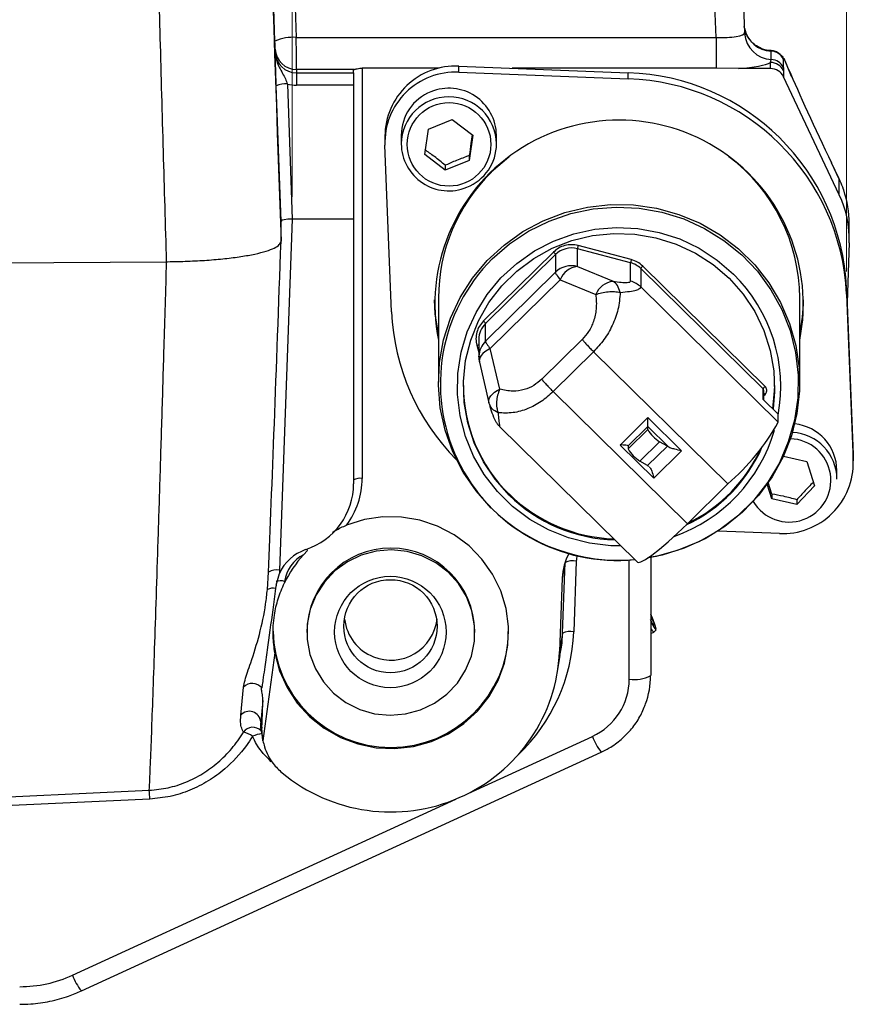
# Model space of a CAD drawing. Header units: inches. Extents: x 0.6 to 16.3, y 0.2 to 11.5.
# Tile 12 of 30: x 12.8 to 14.3, y 4.5 to 6.3. Entities that reach past the tile are written whole.
import ezdxf

# ---------------------------------------------------------------- set-up
doc = ezdxf.new("R2010")
doc.units = ezdxf.units.IN
doc.header["$MEASUREMENT"] = 0
doc.styles.add('SLDTEXTSTYLE0', font='TXT', dxfattribs={"width": 0.75})
doc.dimstyles.new('SLDDIMSTYLE3', dxfattribs={"dimtxt": 0.137795, "dimasz": 0.14, "dimexe": 0, "dimexo": 0.0625, "dimgap": 0.034449, "dimtad": 0, "dimdec": 1, "dimlfac": 2, "dimrnd": 1e-09, "dimzin": 12, "dimdsep": 46, "dimtxsty": 'SLDTEXTSTYLE0', "dimblk1": 'CLOSED', "dimblk2": 'CLOSED', "dimsah": 1, "dimcen": 0.09, "dimadec": 0, "dimazin": 3, "dimtfac": 1, "dimtdec": 1, "dimtofl": 0, "dimtmove": 0, "dimatfit": 3, "dimldrblk": 'CLOSED', "dimfxl": 0, "dimfrac": 2, "dimtolj": 1, "dimtzin": 12, "dimarcsym": 0})

# ---------------------------------------------------------------- blocks, each defined once
blk = doc.blocks.new('_Closed')
at = {"color": 0, "linetype": 'ByBlock', "lineweight": -2}
for p, q in [((-1, 0.166667), (0, 0)), ((-1, 0.166667), (-1, -0.166667)), ((0, 0), (-1, -0.166667)), ((0, 0), (-1, 0))]:
    blk.add_line(p, q, dxfattribs=at)
blk = doc.blocks.new('_D_9')
at = {"color": 7, "linetype": 'Continuous', "lineweight": 0}
for p, q in [((11.2277, 8.7373), (11.1858, 8.7373)), ((11.1858, 8.7373), (11.1858, 8.5185)), ((11.5332, 8.7373), (11.5752, 8.7373)), ((11.5752, 8.7373), (11.5752, 8.5185)), ((10.0544, 6.3474), (10.0544, 8.5782)), ((14.3026, 5.8299), (14.3026, 8.5782)), ((10.0544, 8.5388), (11.0649, 8.5388)), ((14.3026, 8.5388), (11.696, 8.5388)), ((11.1858, 8.5185), (11.2277, 8.5185)), ((11.5752, 8.5185), (11.5332, 8.5185))]:
    blk.add_line(p, q, dxfattribs=at)
at = {"color": 7, "linetype": 'Continuous', "lineweight": 18, "xscale": 0.14, "yscale": 0.14, "rotation": 180.0000000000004}
blk.add_blockref('_Closed', (10.0544, 8.5388, -0.2228), dxfattribs=at)
at = {"color": 7, "linetype": 'Continuous', "lineweight": 18, "xscale": 0.14, "yscale": 0.14}
blk.add_blockref('_Closed', (14.3026, 8.5388, -0.2228), dxfattribs=at)
at = {"color": 7, "linetype": 'Continuous', "lineweight": 18, "char_height": 0.1378, "attachment_point": 1, "style": 'SLDTEXTSTYLE0'}
for s, insert in [('216', (11.2277, 8.6962)), ('8.5', (11.2532, 8.49))]:
    blk.add_mtext(s, dxfattribs=dict(at, insert=insert))
blk = doc.blocks.new('_D_11')
at = {"color": 7, "linetype": 'Continuous', "lineweight": 0}
for p, q in [((12.5758, 7.9734), (12.5338, 7.9734)), ((12.5338, 7.9734), (12.5338, 7.7546)), ((12.7794, 7.9734), (12.8214, 7.9734)), ((12.8214, 7.9734), (12.8214, 7.7546)), ((12.1654, 7.4566), (12.1654, 7.8143)), ((13.3284, 5.9614), (13.3284, 7.8143)), ((12.1654, 7.7749), (12.413, 7.7749)), ((13.3284, 7.7749), (12.9423, 7.7749)), ((12.5338, 7.7546), (12.5758, 7.7546)), ((12.8214, 7.7546), (12.7794, 7.7546))]:
    blk.add_line(p, q, dxfattribs=at)
at = {"color": 7, "linetype": 'Continuous', "lineweight": 18, "xscale": 0.14, "yscale": 0.14, "rotation": 180.0000000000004}
blk.add_blockref('_Closed', (12.1654, 7.7749, -0.2228), dxfattribs=at)
at = {"color": 7, "linetype": 'Continuous', "lineweight": 18, "xscale": 0.14, "yscale": 0.14}
blk.add_blockref('_Closed', (13.3284, 7.7749, -0.2228), dxfattribs=at)
at = {"color": 7, "linetype": 'Continuous', "lineweight": 18, "char_height": 0.1378, "attachment_point": 1, "style": 'SLDTEXTSTYLE0'}
for s, insert in [('59', (12.5758, 7.9322)), ('2.3', (12.5503, 7.7261))]:
    blk.add_mtext(s, dxfattribs=dict(at, insert=insert))

msp = doc.modelspace()

# ---------------------------------------------------------------- linework, layer by layer
at = {"color": 7, "linetype": 'Continuous', "lineweight": 25}
for p, q in [((13.3299, 6.4072), (13.3357, 6.2414)), ((14.0733, 6.2414), (14.0674, 6.4072)), ((14.1174, 6.4159), (14.1233, 6.2501)), ((13.2982, 6.235), (13.2924, 6.4008)), ((14.1233, 6.2501), (14.1234, 6.2485)), ((13.3357, 6.2414), (14.0733, 6.2414)), ((14.0733, 6.2414), (14.0733, 6.1873)), ((13.2987, 6.2152), (13.2987, 6.221)), ((14.169, 6.1975), (14.1704, 6.2027)), ((14.169, 6.1867), (14.169, 6.1975)), ((14.1903, 6.2074), (14.1874, 6.2104)), ((14.1915, 6.2061), (14.1901, 6.2074)), ((14.2018, 6.1828), (14.1928, 6.2043)), ((13.3361, 6.1853), (13.3361, 6.1792)), ((13.4381, 6.1853), (13.3361, 6.1853)), ((13.3361, 6.1792), (13.3361, 6.1573)), ((13.3361, 6.1792), (13.4364, 6.1792)), ((13.4364, 6.1792), (13.4364, 6.1841)), ((13.4364, 6.1792), (13.4364, 6.1573)), ((13.5857, 6.1873), (13.4514, 6.1873)), ((13.4514, 6.1873), (13.4514, 5.4663)), ((13.6213, 6.1803), (13.6213, 6.191)), ((13.6213, 6.191), (13.9187, 6.1794)), ((13.6213, 6.1803), (13.9187, 6.1687)), ((14.0733, 6.1873), (13.7151, 6.1873)), ((13.9187, 6.1687), (13.9187, 6.1794)), ((14.1127, 6.1867), (14.0733, 6.1873)), ((14.169, 6.1867), (14.1127, 6.1867)), ((14.1916, 6.1885), (14.1917, 6.1833)), ((14.1917, 6.1833), (14.1917, 6.1725)), ((14.2898, 5.965), (14.1917, 6.1725)), ((13.3089, 5.9187), (13.3005, 6.1563)), ((13.32, 6.1596), (13.3284, 5.922)), ((13.4364, 6.1573), (13.3361, 6.1573)), ((13.4364, 6.1573), (13.4364, 5.922)), ((13.5678, 6.0801), (13.6099, 6.0971)), ((13.6099, 6.0971), (13.6458, 6.0697)), ((13.5617, 6.0357), (13.5678, 6.0801)), ((13.4913, 6.0679), (13.4913, 6.0572)), ((13.5201, 6.0696), (13.5201, 6.0544)), ((13.6458, 6.0697), (13.6397, 6.0253)), ((13.6874, 6.0544), (13.6874, 6.0696)), ((13.5032, 5.7593), (13.4914, 6.0523)), ((13.5976, 6.0083), (13.5617, 6.0357)), ((13.6397, 6.0253), (13.5976, 6.0083)), ((13.6397, 6.0337), (13.6397, 6.0253)), ((13.5976, 6.0168), (13.5976, 6.0083)), ((14.2897, 5.9927), (14.2761, 6.0213)), ((14.2898, 5.9922), (14.2762, 6.0208)), ((14.2898, 5.965), (14.2898, 5.9922)), ((13.3284, 5.922), (13.3063, 5.305)), ((13.4364, 5.922), (13.3284, 5.922)), ((13.4364, 5.922), (13.4364, 5.4569)), ((13.3089, 5.8833), (13.3089, 5.9187)), ((14.3074, 5.8869), (14.3074, 5.9139)), ((13.8297, 5.8389), (13.8297, 5.8701)), ((13.9231, 5.8454), (13.8297, 5.8701)), ((13.9244, 5.851), (13.831, 5.8757)), ((14.3073, 5.8805), (14.3036, 5.7757)), ((13.7875, 5.8642), (13.6646, 5.7431)), ((13.7911, 5.8599), (13.6682, 5.7388)), ((13.7911, 5.8599), (13.7911, 5.8287)), ((12.1654, 5.8402), (13.1079, 5.8473)), ((13.8297, 5.8389), (13.8923, 5.8128)), ((13.9231, 5.8131), (13.9231, 5.8454)), ((13.941, 5.8352), (13.941, 5.8029)), ((14.1558, 5.6236), (13.941, 5.8352)), ((14.1594, 5.6279), (13.9446, 5.8395)), ((13.7911, 5.8287), (13.6682, 5.7076)), ((13.6765, 5.6946), (13.7994, 5.8157)), ((13.7994, 5.8157), (13.862, 5.7896)), ((13.941, 5.8029), (14.1824, 5.5652)), ((14.3026, 5.7905), (14.3026, 5.8012)), ((14.3026, 5.8012), (14.3143, 5.5082)), ((13.5854, 5.7835), (13.5854, 5.6353)), ((14.2203, 5.6353), (14.2203, 5.7835)), ((14.3026, 5.7905), (14.3143, 5.4975)), ((13.6682, 5.7076), (13.6682, 5.7388)), ((13.6565, 5.7109), (13.6565, 5.6798)), ((13.6932, 5.6233), (13.6765, 5.6946)), ((13.8382, 5.7107), (13.7671, 5.6407)), ((13.6565, 5.6798), (13.6565, 5.6811)), ((13.8582, 5.689), (13.7871, 5.619)), ((13.8582, 5.689), (14.094, 5.4567)), ((13.6575, 5.6706), (13.6743, 5.5993)), ((14.0229, 5.3867), (13.7871, 5.619)), ((14.1558, 5.6052), (14.1558, 5.6236)), ((14.1573, 5.6048), (14.1573, 5.6201)), ((13.6746, 5.5983), (13.6743, 5.5993)), ((14.1824, 5.5791), (14.1558, 5.6052)), ((14.1558, 5.6052), (14.1573, 5.6048)), ((14.1821, 5.5799), (14.1574, 5.6042)), ((13.9046, 5.5251), (13.9534, 5.5732)), ((13.9534, 5.5732), (14.0128, 5.5147)), ((13.9534, 5.5576), (13.9534, 5.5732)), ((14.1821, 5.5799), (14.1824, 5.5791)), ((14.1824, 5.5652), (14.1824, 5.5791)), ((13.6929, 5.5577), (13.9352, 5.3191)), ((13.6931, 5.5579), (13.6931, 5.558)), ((13.9534, 5.5576), (13.9188, 5.5234)), ((13.9534, 5.5523), (13.9534, 5.5576)), ((13.9901, 5.5214), (13.9534, 5.5576)), ((13.9188, 5.5181), (13.9534, 5.5523)), ((13.9641, 5.4666), (13.9046, 5.5251)), ((13.9188, 5.5234), (13.9188, 5.5181)), ((13.9739, 5.5308), (13.9392, 5.4966)), ((13.9531, 5.4888), (13.9877, 5.523)), ((13.9877, 5.523), (13.9739, 5.5308)), ((14.0128, 5.5147), (13.9641, 5.4666)), ((14.1916, 5.5054), (14.2328, 5.4963)), ((14.3143, 5.4975), (14.3143, 5.5082)), ((14.3143, 5.5082), (14.3144, 5.5033)), ((13.9531, 5.4888), (13.9392, 5.4966)), ((14.2328, 5.4963), (14.2463, 5.4535)), ((14.3144, 5.4926), (14.3144, 5.5033)), ((14.2856, 5.465), (14.2856, 5.4802)), ((14.094, 5.4567), (14.0229, 5.3867)), ((14.1711, 5.4304), (14.163, 5.4561)), ((14.1711, 5.4389), (14.1649, 5.4591)), ((14.2463, 5.4535), (14.2155, 5.4206)), ((14.1711, 5.4389), (14.1711, 5.4304)), ((14.2155, 5.4206), (14.1711, 5.4304)), ((14.2155, 5.429), (14.2155, 5.4206)), ((14.1845, 5.3696), (14.0769, 5.3738)), ((13.3483, 5.3322), (13.3557, 5.3397)), ((13.8082, 5.3185), (13.8029, 5.2913)), ((13.8036, 5.1943), (13.8082, 5.3185)), ((13.8277, 5.321), (13.8231, 5.1969)), ((13.9584, 5.3274), (13.9584, 5.1198)), ((13.2849, 5.2709), (13.2869, 5.3016)), ((13.3003, 5.2789), (13.3061, 5.2995)), ((13.3063, 5.305), (13.3061, 5.2995)), ((13.3003, 5.2789), (13.2995, 5.2732)), ((13.3152, 5.2854), (13.3148, 5.2827)), ((13.8029, 5.2913), (13.7981, 5.1619)), ((13.3544, 5.198), (13.3544, 5.1954)), ((13.6494, 5.1954), (13.6494, 5.198)), ((13.8036, 5.1943), (13.7981, 5.1619)), ((13.9584, 5.1935), (13.9639, 5.196)), ((13.964, 5.1961), (13.9681, 5.2002)), ((13.2981, 5.1596), (13.2771, 5.0052)), ((13.7941, 5.1236), (13.7996, 5.1553)), ((13.2382, 5.0501), (13.243, 5.0994)), ((13.275, 5.0981), (13.2749, 5.0977)), ((13.277, 5.0759), (13.2732, 5.0387)), ((13.2732, 5.0387), (13.2753, 5.0272)), ((13.2733, 5.0259), (13.2769, 5.0065)), ((13.2771, 5.0052), (13.2753, 5.0272)), ((12.9582, 4.5657), (13.8716, 4.9853))]:
    msp.add_line(p, q, dxfattribs=at)
at = {"color": 8, "linetype": 'Continuous', "lineweight": 25}
for p, q in [((14.2762, 6.0208), (14.2761, 6.0213)), ((14.2898, 5.9922), (14.2897, 5.9927)), ((13.653, 5.7003), (13.6565, 5.6876)), ((14.1573, 5.612), (14.1594, 5.614)), ((13.9209, 5.1134), (13.9209, 5.3231)), ((13.638, 4.9128), (13.8559, 5.013)), ((13.0784, 4.9027), (12.1784, 4.8601)), ((12.9425, 4.5933), (13.6159, 4.9027))]:
    msp.add_line(p, q, dxfattribs=at)
at = {"color": 8, "linetype": 'Continuous', "lineweight": 25, "flags": 128}
for points in [[(13.7097, 6.0317), (13.709, 6.0311), (13.6784, 6.0046)], [(13.6743, 5.5993), (13.674, 5.6014), (13.6743, 5.6046), (13.6755, 5.608), (13.6776, 5.6113), (13.6805, 5.6146), (13.6841, 5.6177), (13.6884, 5.6207), (13.6932, 5.6233)], [(13.3557, 5.3397), (13.355, 5.3417), (13.3548, 5.3421)], [(12.3799, 4.8852), (12.7316, 4.9018), (13.0775, 4.9182)]]:
    msp.add_lwpolyline(points, dxfattribs=at)
at = {"color": 7, "linetype": 'Continuous', "lineweight": 25, "flags": 128}
for points in [[(13.6784, 5.4142), (13.6516, 5.4443), (13.6288, 5.4775), (13.6106, 5.5133), (13.5972, 5.5511), (13.5887, 5.5903), (13.5855, 5.6303), (13.5874, 5.6703), (13.5946, 5.7098), (13.6068, 5.748), (13.6238, 5.7844), (13.6455, 5.8183), (13.6713, 5.8492), (13.701, 5.8766), (13.734, 5.9001), (13.7697, 5.9192), (13.8077, 5.9336), (13.8472, 5.9432), (13.8876, 5.9477), (13.9283, 5.947), (13.9685, 5.9412), (14.0077, 5.9305), (14.0452, 5.9148), (14.0803, 5.8946), (14.1125, 5.8701), (14.1412, 5.8418), (14.1661, 5.8101), (14.1866, 5.7755), (14.2025, 5.7386), (14.2134, 5.7), (14.2193, 5.6603), (14.2199, 5.6203), (14.2154, 5.5804), (14.2057, 5.5415), (14.191, 5.5041), (14.1716, 5.4689), (14.1478, 5.4364), (14.12, 5.4072), (14.0886, 5.3817), (14.0542, 5.3604), (14.0173, 5.3436), (13.9785, 5.3316), (13.9537, 5.3266)], [(13.6801, 5.8525), (13.7104, 5.8787), (13.7439, 5.901), (13.78, 5.9188), (13.8181, 5.9319), (13.8576, 5.9402), (13.8978, 5.9433), (13.9381, 5.9414), (13.9779, 5.9344), (14.0164, 5.9225), (14.0531, 5.9058), (14.0872, 5.8847), (14.1184, 5.8594), (14.146, 5.8304), (14.1696, 5.7981), (14.1889, 5.7632), (14.2034, 5.7261), (14.213, 5.6874), (14.2176, 5.6479), (14.2169, 5.6081), (14.2111, 5.5688), (14.2002, 5.5305), (14.1845, 5.4939), (14.1641, 5.4595), (14.1395, 5.428), (14.1109, 5.3999), (14.079, 5.3756), (14.0441, 5.3555), (14.0069, 5.34), (13.968, 5.3293), (13.9538, 5.3267)], [(13.906, 5.3478), (13.8886, 5.3481), (13.8509, 5.3525), (13.8142, 5.3618), (13.779, 5.3758), (13.746, 5.3943), (13.7158, 5.417), (13.689, 5.4434), (13.666, 5.4732), (13.6472, 5.5056), (13.633, 5.5403), (13.6235, 5.5765), (13.6191, 5.6137), (13.6198, 5.651), (13.6254, 5.688), (13.6361, 5.7239), (13.6515, 5.7581), (13.6714, 5.7899), (13.6954, 5.8189), (13.7231, 5.8444), (13.754, 5.8661), (13.7876, 5.8835), (13.8232, 5.8964), (13.8603, 5.9044), (13.8981, 5.9075), (13.936, 5.9057), (13.9733, 5.8988), (14.0094, 5.8872), (14.0435, 5.8709), (14.0752, 5.8502), (14.1038, 5.8256), (14.1038, 5.8256)], [(13.7095, 5.4372), (13.6849, 5.4649), (13.6645, 5.4956), (13.6484, 5.5288), (13.6371, 5.5639), (13.6308, 5.6001), (13.6295, 5.6369), (13.6333, 5.6735), (13.6422, 5.7092), (13.6559, 5.7434), (13.6742, 5.7755), (13.6967, 5.8048), (13.7231, 5.8308), (13.7529, 5.853), (13.7854, 5.871), (13.8201, 5.8845), (13.8564, 5.8932), (13.8935, 5.897), (13.9308, 5.8957), (13.9676, 5.8895), (14.0032, 5.8783), (14.0369, 5.8625), (14.0681, 5.8424), (14.0963, 5.8182), (14.1208, 5.7905), (14.1413, 5.7597), (14.1573, 5.7265), (14.1686, 5.6915), (14.1749, 5.6552), (14.1762, 5.6185), (14.1734, 5.5884)], [(13.5854, 5.7198), (13.5799, 5.7556), (13.5785, 5.7803)], [(13.6765, 5.6946), (13.6716, 5.692), (13.6673, 5.689), (13.6637, 5.6859), (13.6608, 5.6826), (13.6588, 5.6793), (13.6576, 5.6759), (13.6572, 5.6727), (13.6575, 5.6706)], [(14.1732, 5.5887), (14.1762, 5.6203), (14.1764, 5.6295)], [(13.2981, 5.1596), (13.3064, 5.1283), (13.3196, 5.0987), (13.3374, 5.0715), (13.3594, 5.0475), (13.3849, 5.0271), (13.4134, 5.011), (13.4441, 4.9996), (13.4762, 4.993), (13.509, 4.9916), (13.5416, 4.9953), (13.5733, 5.004), (13.6031, 5.0175), (13.6303, 5.0355), (13.6544, 5.0575), (13.6746, 5.083), (13.6905, 5.1113), (13.7016, 5.1418), (13.7077, 5.1735), (13.7086, 5.2059), (13.7043, 5.2379), (13.6949, 5.2689), (13.6807, 5.2981), (13.662, 5.3246), (13.6392, 5.3479), (13.613, 5.3674), (13.584, 5.3826), (13.5529, 5.393), (13.5206, 5.3985), (13.4878, 5.3988), (13.4553, 5.3941), (13.424, 5.3843)], [(13.9352, 5.3191), (13.9362, 5.3185), (13.9412, 5.3195), (13.9494, 5.3238), (13.9604, 5.3314), (13.9738, 5.3419), (13.9891, 5.355), (14.0057, 5.3701), (14.0229, 5.3867)], [(13.4472, 5.0604), (13.4733, 5.0528), (13.5004, 5.0501), (13.5275, 5.0523), (13.5538, 5.0594), (13.5783, 5.0711), (13.6001, 5.087), (13.6187, 5.1067), (13.6332, 5.1293), (13.6433, 5.1542), (13.6486, 5.1805), (13.6489, 5.2074), (13.6441, 5.2338), (13.6346, 5.2589), (13.6205, 5.2818), (13.6023, 5.3018), (13.5808, 5.3182), (13.5565, 5.3304), (13.5304, 5.338), (13.5033, 5.3407), (13.4762, 5.3385), (13.45, 5.3314), (13.4255, 5.3197), (13.4036, 5.3037), (13.3851, 5.2841), (13.3705, 5.2615), (13.3604, 5.2365), (13.3551, 5.2102), (13.3549, 5.1834), (13.3596, 5.157), (13.3692, 5.1319), (13.3833, 5.109), (13.4014, 5.089), (13.423, 5.0726), (13.4472, 5.0604)], [(13.9584, 5.2157), (13.96, 5.2126), (13.9647, 5.2042), (13.9676, 5.2003), (13.9682, 5.2015), (13.9664, 5.2076), (13.9625, 5.2176), (13.9584, 5.2275)], [(13.9584, 5.2258), (13.9601, 5.2216), (13.9631, 5.2139), (13.9644, 5.2093), (13.9639, 5.2084), (13.9617, 5.2114), (13.9582, 5.2177)]]:
    msp.add_lwpolyline(points, dxfattribs=at)
at = {"color": 7, "linetype": 'Continuous', "lineweight": 25}
for centre, radius in [((13.6041, 6.0535), 0.0735), ((13.501, 5.1964), 0.0979), ((13.5012, 5.2065), 0.0819)]:
    msp.add_circle(centre, radius, dxfattribs=at)
at = {"color": 8, "linetype": 'Continuous', "lineweight": 25}
for centre, radius, start, end in [((14.1718, 6.267), 0.0496, 190.5198, 268.0068), ((14.1728, 6.2522), 0.0495, 184.3012, 267.2427), ((14.1704, 6.1937), 0.0239, 23.7818, 44.5321), ((13.6038, 6.0535), 0.0837, 0.5911, 179.4089), ((13.9092, 5.7829), 0.3111, 0.109, 53.0969), ((13.8956, 5.7832), 0.3101, 134.4433, 179.9483), ((13.6956, 5.7109), 0.0391, 134.4695, 179.922), ((13.6584, 5.6812), 0.0198, 95.5811, 105.8034), ((13.6956, 5.6797), 0.0391, 134.4724, 178.0055), ((14.1524, 5.6201), 0.00489, 0.0756, 45.5328), ((14.1391, 5.5937), 0.0287, 45.0088, 50.5963), ((14.2018, 5.4629), 0.0732, 210.3628, 88.3611), ((13.3085, 5.2623), 0.0241, 73.9269, 109.9133), ((13.2591, 5.0096), 0.0195, 41.1619, 146.7152), ((13.2834, 4.9587), 0.0597, 98.1282, 114.1471), ((13.9436, 5.0444), 0.0931, 199.7055, 219.3436), ((13.0302, 4.6248), 0.0932, 199.7079, 219.3396)]:
    msp.add_arc(centre, radius, start, end, dxfattribs=at)
at = {"color": 7, "linetype": 'Continuous', "lineweight": 25}
for centre, radius, start, end in [((13.3291, 6.1675), 0.0742, 84.8983, 114.5728), ((13.3359, 6.2225), 0.0372, 182.4505, 270.4047), ((14.1691, 6.1925), 0.025, 25.5579, 87.7058), ((14.1691, 6.1724), 0.025, 25.5777, 90.1956), ((14.169, 6.1778), 0.025, 25.5516, 86.914), ((13.4383, 6.1832), 0.00208, 95.4165, 154.7741), ((13.6155, 6.067), 0.1241, 87.321, 179.5578), ((13.6154, 6.0563), 0.1241, 87.309, 181.835), ((13.906, 5.7826), 0.397, 2.6862, 88.1697), ((14.1691, 6.1617), 0.025, 25.5777, 90.1956), ((13.906, 5.7719), 0.397, 2.6862, 88.1697), ((13.3166, 6.1212), 0.0386, 84.8983, 114.5728), ((13.6025, 6.0693), 0.0824, 111.6572, 179.8063), ((13.6039, 6.0687), 0.0835, 0.6287, 112.4191), ((13.9029, 5.7724), 0.3237, 348.721, 191.279), ((13.6036, 6.0553), 0.0835, 180.6287, 292.4191), ((13.605, 6.0547), 0.0825, 291.6938, 359.7696), ((14.125, 5.8869), 0.1824, 357.9843, 25.3525), ((13.8194, 5.831), 0.0404, 75.1484, 134.4264), ((13.8759, 5.8624), 0.0468, 163.4951, 170.552), ((13.8993, 5.6326), 0.3104, 134.9151, 275.7549), ((13.7774, 5.8523), 0.0157, 28.8648, 49.4579), ((13.9693, 5.8377), 0.0468, 163.4951, 170.552), ((13.8194, 5.7999), 0.0404, 75.1484, 134.4264), ((13.834, 5.8018), 0.0373, 96.6253, 158.1914), ((13.9129, 5.8066), 0.0401, 45.4802, 75.2583), ((13.9548, 5.8276), 0.0157, 130.5421, 151.1352), ((13.8025, 5.831), 0.0116, 191.463, 217.3269), ((13.8706, 5.8749), 0.0926, 213.3785, 219.748), ((13.9097, 5.6276), 0.2772, 349.5637, 45.5761), ((13.8966, 5.7757), 0.0373, 96.6253, 158.1914), ((13.9129, 5.7743), 0.0401, 45.4802, 75.2583), ((13.9122, 5.7856), 0.315, 347.9389, 359.0229), ((13.8941, 5.7755), 0.3912, 182.3666, 224.9286), ((13.6545, 5.7312), 0.0157, 28.8648, 49.4579), ((13.6796, 5.71), 0.0116, 191.463, 217.3269), ((13.7477, 5.7539), 0.0926, 213.3785, 219.748), ((13.8968, 5.6299), 0.2675, 180.0746, 225.5339), ((14.1696, 5.616), 0.0157, 130.5421, 151.1352), ((13.8395, 5.7542), 0.3915, 310.5421, 331.1352), ((14.2027, 5.4797), 0.0829, 0.3871, 83.9412), ((14.0131, 5.5886), 0.0699, 211.3475, 235.848), ((13.9057, 5.6301), 0.2817, 289.4744, 343.7422), ((14.2028, 5.4646), 0.0829, 0.3336, 86.7624), ((13.9734, 5.4982), 0.0286, 54.2044, 59.9606), ((13.9058, 5.6301), 0.2711, 295.0711, 336.5483), ((13.9785, 5.5545), 0.0699, 211.3475, 235.848), ((13.9059, 5.6319), 0.2711, 295.9134, 335.6436), ((13.9387, 5.4641), 0.0286, 54.2044, 59.9606), ((14.1903, 5.4935), 0.1241, 267.309, 1.835), ((13.3148, 5.4664), 0.1366, 323.0902, 359.9583), ((13.4477, 5.4425), 0.0241, 81.3007, 118.1704), ((13.9025, 5.6356), 0.2755, 225.5278, 268.1144), ((13.9025, 5.6338), 0.2755, 225.5284, 268.5093), ((13.9026, 5.6425), 0.32, 225.5324, 274.9948), ((13.4984, 5.1943), 0.2037, 137.4363, 154.3048), ((13.3768, 5.2768), 0.0622, 117.2231, 172.1124), ((13.5019, 5.1963), 0.1475, 0.6292, 179.3708), ((13.822, 5.2887), 0.0328, 80.0066, 114.8541), ((13.3008, 5.279), 0.0266, 77.8891, 121.582), ((13.2953, 5.2524), 0.0212, 78.4434, 119.2805), ((13.5008, 5.228), 0.0807, 186.3522, 248.794), ((13.502, 5.2286), 0.0817, 248.1231, 353.308), ((13.5019, 5.2005), 0.207, 180.6888, 359.3112), ((13.8174, 5.1646), 0.0328, 80.0066, 114.8541), ((13.9757, 5.2105), 0.0186, 201.556, 231.0392), ((13.2584, 5.0847), 0.0213, 39.0237, 136.3962), ((13.8101, 5.1138), 0.1107, 294.4236, 359.7982), ((13.93, 5.1729), 0.0602, 261.3007, 298.1704), ((13.8125, 5.1199), 0.1458, 339.9959, 359.9908), ((13.2533, 5.037), 0.02, 4.8783, 139.0722), ((13.2335, 4.9774), 0.0439, 54.5175, 77.7039), ((12.264, 4.8656), 0.8152, 2.6068, 3.6946), ((12.8498, 4.7953), 0.2223, 269.9867, 294.654)]:
    msp.add_arc(centre, radius, start, end, dxfattribs=at)
for centre, major_axis, ratio, start_param, end_param in [((13.3086, 6.0566), (-0.033, 0.9597), 0.005984, 0.209276, 1.752177), ((14.0732, 6.2517), (0.0501, -0.0019), 0.205527, 4.722448, 6.303853), ((13.2982, 6.2333), (-0.0004, 0.0125), 0.005984, 3.313812, 4.849702), ((13.3357, 6.2346), (-0.0004, 0.05), 0.001498, 3.314005, 4.849895), ((13.3361, 6.2165), (0.0375, 0), 0.994279, 3.176499, 4.712389), ((14.134, 6.8207), (-0.0382, 1.2207), 0.016163, 4.181089, 4.195052), ((14.0732, 6.2025), (0.1001, 0), 0.171569, 5.118468, 5.989429), ((14.1567, 6.8311), (-0.0165, 1.2321), 0.02503, 4.163483, 4.177446), ((14.1947, 6.2409), (-0.0721, 0.0851), 0.241513, 1.815511, 1.834189), ((14.2763, 6.0356), (-0.0945, 0.1993), 0.029235, 0.712381, 1.631171), ((13.3361, 6.2138), (0.057, 0), 0.991163, 4.425129, 4.712389), ((14.1199, 5.9145), (0.1875, 0), 0.980378, 0.325963, 0.436332), ((14.1199, 5.9139), (0.1875, 0), 0.989965, 0, 0.325963), ((13.3284, 5.9187), (0.0195, 0), 0.171572, 1.572051, 3.14163), ((13.3086, 6.0393), (0.033, 0.9597), 0.005984, 3.835946, 4.549331), ((13.9046, 5.5234), (0.0141, 0), 0.12132, 0, 1.570796), ((13.3114, 5.4569), (0.125, 0), 0.97918, 5.045185, 6.283185), ((13.3777, 5.2689), (0.0781, 0), 0.97918, 1.903592, 2.729928), ((13.9029, 5.2878), (0.1001, 0), 0.984613, 2.643851, 3.10551), ((13.5018, 5.1725), (0.2966, 0), 0.985773, 4.013118, 6.24706)]:
    msp.add_ellipse(centre, major_axis=major_axis, ratio=ratio, start_param=start_param, end_param=end_param, dxfattribs=at)
at = {"color": 8, "linetype": 'Continuous', "lineweight": 25}
for centre, major_axis, ratio, start_param, end_param in [((14.2763, 6.0356), (-0.0945, 0.1993), 0.029235, 0.569678, 0.712381), ((13.9082, 5.3182), (0.0805, 0), 0.984613, 2.975931, 3.10551), ((13.5018, 5.2083), (0.3216, 0), 0.985773, 5.482059, 6.24706)]:
    msp.add_ellipse(centre, major_axis=major_axis, ratio=ratio, start_param=start_param, end_param=end_param, dxfattribs=at)
for points, knots in [([(13.1079, 5.8473), (13.107, 5.8793), (13.1051, 5.9435), (13.1023, 6.0417), (13.0995, 6.1409), (13.0968, 6.2394), (13.0942, 6.3357), (13.0917, 6.4299), (13.0892, 6.5223), (13.0869, 6.6113), (13.0848, 6.6955), (13.0828, 6.7751), (13.081, 6.8503), (13.0794, 6.9198), (13.078, 6.9823), (13.0768, 7.0384), (13.0759, 7.088), (13.0751, 7.13), (13.0746, 7.1639), (13.0743, 7.1902), (13.0743, 7.2082), (13.0745, 7.218), (13.0747, 7.218), (13.0749, 7.218)], [0, 0, 0, 0, 0.0476799, 0.0953598, 0.1444249, 0.1934901, 0.24117, 0.28885, 0.3379159, 0.3869818, 0.4346485, 0.4823151, 0.5313676, 0.5804202, 0.6280682, 0.6757162, 0.7247495, 0.7737828, 0.8214135, 0.8690442, 0.9180592, 0.9670742, 1, 1, 1, 1]), ([(14.1701, 6.2175), (14.17, 6.2179), (14.17, 6.2184), (14.1701, 6.2182), (14.1701, 6.2182)], [0, 0, 0, 0, 0.939893, 1, 1, 1, 1]), ([(13.6903, 5.5818), (13.6907, 5.5771), (13.6916, 5.5681), (13.6925, 5.5605), (13.693, 5.5572), (13.693, 5.5578), (13.6931, 5.5579)], [0, 0, 0, 0, 0.358011, 0.683006, 0.958512, 1, 1, 1, 1]), ([(13.2732, 5.0387), (13.2728, 5.0343), (13.2724, 5.029), (13.2733, 5.0264), (13.2734, 5.026)], [0, 0, 0, 0, 0.8420496, 1, 1, 1, 1])]:
    msp.add_open_spline(points, degree=3, knots=knots, dxfattribs=at)
at = {"color": 7, "linetype": 'Continuous', "lineweight": 25}
for points, knots in [([(14.1701, 6.2187), (14.1686, 6.2186), (14.1625, 6.2183), (14.1527, 6.2217), (14.1422, 6.2275), (14.1345, 6.2348), (14.1291, 6.2423), (14.1256, 6.2494), (14.1237, 6.2552), (14.1229, 6.2592), (14.1227, 6.2603), (14.1227, 6.2605)], [0, 0, 0, 0, 0.0659, 0.263057, 0.433655, 0.584489, 0.717158, 0.831119, 0.92389, 0.989975, 1, 1, 1, 1]), ([(13.3005, 6.1563), (13.3003, 6.1615), (13.3, 6.172), (13.2994, 6.1899), (13.299, 6.2021), (13.2988, 6.2108), (13.2987, 6.2137), (13.2987, 6.2151), (13.2987, 6.2152)], [0, 0, 0, 0, 0.2251821, 0.4494476, 0.8145573, 0.905992, 0.9974776, 1, 1, 1, 1]), ([(13.2987, 6.2152), (13.2987, 6.2151), (13.2987, 6.2125), (13.2993, 6.2074), (13.3025, 6.1946), (13.3096, 6.1823), (13.3166, 6.1692), (13.3189, 6.1626), (13.32, 6.1596)], [0, 0, 0, 0, 0.0029216, 0.131205, 0.2545161, 0.6611071, 0.8449516, 1, 1, 1, 1]), ([(14.1873, 6.2104), (14.1869, 6.2109), (14.1853, 6.2127), (14.1807, 6.2156), (14.1753, 6.218), (14.1714, 6.2179), (14.1701, 6.2179)], [0, 0, 0, 0, 0.116275, 0.419418, 0.808513, 1, 1, 1, 1]), ([(14.1923, 6.2033), (14.1921, 6.2035), (14.1917, 6.2038), (14.1916, 6.2035), (14.1916, 6.2033)], [0, 0, 0, 0, 0.507946, 1, 1, 1, 1]), ([(14.1937, 6.2019), (14.1936, 6.2019), (14.1934, 6.2028), (14.193, 6.2035), (14.1925, 6.2042)], [0, 0, 0, 0, 0.024444, 1, 1, 1, 1]), ([(13.4381, 6.1853), (13.439, 6.1856), (13.4408, 6.1861), (13.4451, 6.187), (13.4488, 6.1873), (13.4509, 6.1873), (13.4514, 6.1873)], [0, 0, 0, 0, 0.3067207, 0.6132583, 0.9228621, 1, 1, 1, 1]), ([(14.2077, 6.1696), (14.2058, 6.1737), (14.2038, 6.1782), (14.202, 6.1824), (14.2018, 6.1828)], [0, 0, 0, 0, 0.903987, 1, 1, 1, 1]), ([(13.6448, 6.0705), (13.644, 6.0654), (13.6423, 6.0536), (13.6407, 6.0409), (13.6397, 6.0337)], [0, 0, 0, 0, 0.435349, 1, 1, 1, 1]), ([(13.5976, 6.0168), (13.5912, 6.022), (13.5792, 6.0317), (13.5672, 6.0402), (13.5617, 6.0442)], [0, 0, 0, 0, 0.5346706, 1, 1, 1, 1]), ([(13.6397, 6.0337), (13.6376, 6.033), (13.6287, 6.0298), (13.6142, 6.0242), (13.6024, 6.0189), (13.5976, 6.0168)], [0, 0, 0, 0, 0.152231, 0.652376, 1, 1, 1, 1]), ([(14.2977, 5.9732), (14.2971, 5.9748), (14.2948, 5.9815), (14.2919, 5.9879), (14.2897, 5.9927)], [0, 0, 0, 0, 0.250091, 1, 1, 1, 1]), ([(13.1079, 5.8473), (13.1085, 5.8473), (13.1209, 5.8474), (13.1451, 5.848), (13.1791, 5.8498), (13.2107, 5.8526), (13.2391, 5.8562), (13.2636, 5.8607), (13.2834, 5.8657), (13.2979, 5.8713), (13.3071, 5.8772), (13.3083, 5.8813), (13.3089, 5.8833)], [0, 0, 0, 0, 0.005301, 0.116655, 0.227129, 0.337603, 0.448027, 0.558451, 0.668837, 0.779223, 0.889612, 1, 1, 1, 1]), ([(13.831, 5.8757), (13.8272, 5.8764), (13.8195, 5.8778), (13.8076, 5.8761), (13.7964, 5.8718), (13.7905, 5.8667), (13.7875, 5.8642)], [0, 0, 0, 0, 0.245667, 0.5, 0.754333, 1, 1, 1, 1]), ([(13.0775, 4.9182), (13.0781, 4.9306), (13.0792, 4.9556), (13.0813, 5.0095), (13.0837, 5.0753), (13.0864, 5.1542), (13.0894, 5.2451), (13.0927, 5.346), (13.0962, 5.4559), (13.0998, 5.5732), (13.103, 5.6796), (13.1057, 5.7714), (13.1072, 5.822), (13.1079, 5.8473)], [0, 0, 0, 0, 0.095971, 0.19223, 0.288202, 0.387271, 0.486655, 0.585724, 0.684842, 0.784276, 0.883394, 0.941697, 1, 1, 1, 1]), ([(13.8923, 5.8128), (13.8974, 5.8121), (13.9068, 5.8109), (13.9166, 5.8106), (13.9222, 5.8113), (13.9228, 5.8126), (13.9231, 5.8131)], [0, 0, 0, 0, 0.321202, 0.603463, 0.806886, 1, 1, 1, 1]), ([(13.9049, 5.7933), (13.9035, 5.7978), (13.9007, 5.8066), (13.8951, 5.8107), (13.8923, 5.8128)], [0, 0, 0, 0, 0.5, 1, 1, 1, 1]), ([(13.9049, 5.7933), (13.9107, 5.7939), (13.9218, 5.7949), (13.933, 5.7972), (13.9398, 5.7999), (13.9406, 5.8019), (13.941, 5.8029)], [0, 0, 0, 0, 0.292325, 0.557665, 0.782607, 1, 1, 1, 1]), ([(13.862, 5.7896), (13.8627, 5.7811), (13.8639, 5.7658), (13.859, 5.7433), (13.8505, 5.7247), (13.8422, 5.7152), (13.8382, 5.7107)], [0, 0, 0, 0, 0.318086, 0.578862, 0.799636, 1, 1, 1, 1]), ([(13.9049, 5.7933), (13.9041, 5.7834), (13.9025, 5.7645), (13.892, 5.7359), (13.8774, 5.7101), (13.8645, 5.6959), (13.8582, 5.689)], [0, 0, 0, 0, 0.284743, 0.541221, 0.775076, 1, 1, 1, 1]), ([(13.862, 5.7896), (13.8653, 5.7908), (13.8722, 5.7932), (13.8798, 5.7941), (13.8837, 5.7946)], [0, 0, 0, 0, 0.489604, 1, 1, 1, 1]), ([(13.6646, 5.7431), (13.6621, 5.7402), (13.657, 5.7343), (13.6525, 5.7234), (13.6508, 5.7117), (13.6523, 5.704), (13.653, 5.7003)], [0, 0, 0, 0, 0.245667, 0.5, 0.754333, 1, 1, 1, 1]), ([(13.8382, 5.7107), (13.8395, 5.7091), (13.8422, 5.7058), (13.8471, 5.7003), (13.8525, 5.6946), (13.8563, 5.6909), (13.8582, 5.689)], [0, 0, 0, 0, 0.240896, 0.490924, 0.745622, 1, 1, 1, 1]), ([(13.6568, 5.6811), (13.6567, 5.6799), (13.6562, 5.6764), (13.6573, 5.673), (13.6579, 5.6707)], [0, 0, 0, 0, 0.351136, 1, 1, 1, 1]), ([(13.7671, 5.6407), (13.7626, 5.6368), (13.7531, 5.6287), (13.7353, 5.6215), (13.7145, 5.6186), (13.7008, 5.6217), (13.6932, 5.6233)], [0, 0, 0, 0, 0.200475, 0.421247, 0.682034, 1, 1, 1, 1]), ([(14.1594, 5.614), (14.1602, 5.615), (14.1614, 5.6165), (14.1622, 5.619), (14.1624, 5.621), (14.1622, 5.623), (14.1614, 5.6255), (14.1602, 5.627), (14.1594, 5.6279)], [0, 0, 0, 0, 0.239443, 0.369384, 0.5, 0.629941, 0.760557, 1, 1, 1, 1]), ([(13.7871, 5.619), (13.7802, 5.6128), (13.766, 5.6003), (13.7416, 5.5877), (13.7154, 5.5803), (13.6989, 5.5813), (13.6903, 5.5818)], [0, 0, 0, 0, 0.224954, 0.458865, 0.715386, 1, 1, 1, 1]), ([(13.6903, 5.5818), (13.6864, 5.5838), (13.6786, 5.5878), (13.6759, 5.5948), (13.6746, 5.5983)], [0, 0, 0, 0, 0.5, 1, 1, 1, 1]), ([(13.675, 5.5969), (13.6778, 5.5866), (13.6812, 5.5747), (13.688, 5.5635), (13.6906, 5.5603), (13.692, 5.5587), (13.6928, 5.5579), (13.6929, 5.5578)], [0, 0, 0, 0, 0.767223, 0.896876, 0.947611, 0.99314, 1, 1, 1, 1]), ([(13.6877, 5.6015), (13.6877, 5.6015), (13.6877, 5.6015), (13.6877, 5.6014), (13.6877, 5.6014), (13.6877, 5.6014), (13.6876, 5.6013), (13.6876, 5.6011), (13.6876, 5.6006), (13.6876, 5.5998), (13.6875, 5.5982), (13.6875, 5.595), (13.688, 5.589), (13.6893, 5.5847), (13.6903, 5.5818)], [0, 0, 0, 0, 0.000246, 0.000666, 0.002022, 0.004035, 0.008059, 0.016107, 0.032203, 0.064389, 0.128722, 0.257061, 0.511171, 1, 1, 1, 1]), ([(14.0128, 5.5147), (14.0128, 5.5147), (14.0086, 5.5158), (14.0018, 5.5173), (13.9943, 5.5193), (13.9912, 5.5207), (13.9902, 5.5214), (13.9901, 5.5214)], [0, 0, 0, 0, 0.005616, 0.474104, 0.770027, 0.984491, 1, 1, 1, 1]), ([(13.9555, 5.4873), (13.9562, 5.4866), (13.9581, 5.4847), (13.9608, 5.4783), (13.9627, 5.4717), (13.9639, 5.4673), (13.964, 5.4666), (13.9641, 5.4666)], [0, 0, 0, 0, 0.186249, 0.490118, 0.92321, 0.994386, 1, 1, 1, 1]), ([(14.2443, 5.4599), (14.2414, 5.457), (14.2335, 5.449), (14.2236, 5.4382), (14.217, 5.4308), (14.2155, 5.429)], [0, 0, 0, 0, 0.301518, 0.83701, 1, 1, 1, 1]), ([(14.2155, 5.429), (14.2076, 5.4311), (14.1928, 5.435), (14.178, 5.4376), (14.1711, 5.4389)], [0, 0, 0, 0, 0.534671, 1, 1, 1, 1]), ([(13.3994, 5.3716), (13.401, 5.3727), (13.4088, 5.3777), (13.4173, 5.3814), (13.424, 5.3843)], [0, 0, 0, 0, 0.214574, 1, 1, 1, 1]), ([(13.2981, 5.1596), (13.2967, 5.1693), (13.2937, 5.1914), (13.2961, 5.2232), (13.3031, 5.2553), (13.3109, 5.2735), (13.3148, 5.2827)], [0, 0, 0, 0, 0.2350524, 0.5352136, 0.7652239, 1, 1, 1, 1]), ([(13.243, 5.0994), (13.2437, 5.1033), (13.246, 5.1151), (13.2576, 5.1466), (13.2715, 5.1917), (13.2812, 5.2358), (13.284, 5.2625), (13.2849, 5.2709)], [0, 0, 0, 0, 0.098716, 0.296199, 0.58122, 0.867229, 1, 1, 1, 1]), ([(13.2995, 5.2732), (13.2978, 5.2606), (13.2928, 5.224), (13.2862, 5.1763), (13.2804, 5.1352), (13.2774, 5.1142), (13.2758, 5.103), (13.2752, 5.0993), (13.275, 5.0981)], [0, 0, 0, 0, 0.204801, 0.593001, 0.786791, 0.899881, 0.966836, 1, 1, 1, 1]), ([(13.7989, 5.1554), (13.7997, 5.1591), (13.8028, 5.1718), (13.8033, 5.1849), (13.8036, 5.1943)], [0, 0, 0, 0, 0.283726, 1, 1, 1, 1]), ([(13.277, 5.0759), (13.2769, 5.0794), (13.2765, 5.0867), (13.2747, 5.0939), (13.2748, 5.0968), (13.2749, 5.0977)], [0, 0, 0, 0, 0.409046, 0.833234, 1, 1, 1, 1]), ([(13.2753, 5.0272), (13.2757, 5.037), (13.2762, 5.0533), (13.2768, 5.0694), (13.277, 5.0759)], [0, 0, 0, 0, 0.600063, 1, 1, 1, 1]), ([(13.8716, 4.9853), (13.8762, 4.9876), (13.8887, 4.9938), (13.9071, 5.0072), (13.9253, 5.0258), (13.94, 5.0467), (13.9463, 5.0622), (13.9494, 5.0697)], [0, 0, 0, 0, 0.1327994, 0.3532833, 0.5738679, 0.7942946, 1, 1, 1, 1]), ([(13.2428, 5.0203), (13.2421, 5.0218), (13.2401, 5.0256), (13.2376, 5.0342), (13.238, 5.0447), (13.2382, 5.0501)], [0, 0, 0, 0, 0.242637, 0.618434, 1, 1, 1, 1]), ([(13.0775, 4.9182), (13.0885, 4.9193), (13.1106, 4.9215), (13.1423, 4.9318), (13.1719, 4.9469), (13.199, 4.9668), (13.2229, 4.9911), (13.2365, 5.01), (13.2427, 5.02), (13.2428, 5.0203)], [0, 0, 0, 0, 0.163047, 0.326129, 0.489455, 0.652845, 0.823897, 0.99503, 1, 1, 1, 1]), ([(13.2733, 5.0221), (13.2733, 5.0221), (13.2733, 5.022), (13.2733, 5.0221), (13.2732, 5.0222)], [0, 0, 0, 0, 0.301754, 1, 1, 1, 1]), ([(13.259, 5.0132), (13.2588, 5.0129), (13.2554, 5.0073), (13.2413, 4.9865), (13.2161, 4.959), (13.1814, 4.9338), (13.1492, 4.9174), (13.1145, 4.9063), (13.0904, 4.9039), (13.0784, 4.9027)], [0, 0, 0, 0, 0.00493, 0.089082, 0.34523, 0.508788, 0.672291, 0.83616, 1, 1, 1, 1]), ([(13.2915, 4.9685), (13.2821, 4.978), (13.2688, 4.9914), (13.2612, 5.0084), (13.259, 5.0132)], [0, 0, 0, 0, 0.715121, 1, 1, 1, 1]), ([(13.2771, 5.0052), (13.278, 5.0016), (13.2814, 4.9874), (13.2918, 4.9669), (13.3054, 4.954), (13.3109, 4.9488)], [0, 0, 0, 0, 0.163985, 0.661413, 1, 1, 1, 1]), ([(12.8498, 4.542), (12.8562, 4.5422), (12.874, 4.5426), (12.903, 4.5468), (12.9329, 4.5549), (12.9508, 4.5625), (12.9582, 4.5657)], [0, 0, 0, 0, 0.172818, 0.478004, 0.783349, 1, 1, 1, 1])]:
    msp.add_open_spline(points, degree=3, knots=knots, dxfattribs=at)
for points in [[(13.9446, 5.8395), (13.9416, 5.8421), (13.9356, 5.8472), (13.9281, 5.8498), (13.9244, 5.851)], [(13.8837, 5.7946), (13.8875, 5.7948), (13.8951, 5.7952), (13.9017, 5.794), (13.9049, 5.7933)], [(13.7671, 5.6407), (13.7685, 5.639), (13.7713, 5.6357), (13.7762, 5.6302), (13.7816, 5.6245), (13.7853, 5.6208), (13.7871, 5.619)], [(13.6932, 5.6233), (13.6918, 5.6198), (13.689, 5.6127), (13.6881, 5.6052), (13.6877, 5.6015)]]:
    msp.add_open_spline(points, degree=3, dxfattribs=at)

# ---------------------------------------------------------------- dimensions: what is measured, and where the dimension line sits
at = {"color": 7, "linetype": 'Continuous', "lineweight": 18}
for base, p1, p2, picture, middle in [((10.0544, 8.5388), (14.3026, 5.7905), (10.0544, 6.308), '_D_9', (11.3805, 8.5388)), ((12.1654, 7.7749), (13.3284, 5.922), (12.1654, 7.4173), '_D_11', (12.6776, 7.7749))]:
    dim = msp.add_linear_dim(base=base, p1=p1, p2=p2, dimstyle='SLDDIMSTYLE3', dxfattribs=at)
    dim.commit()
    dim.dimension.update_dxf_attribs({"geometry": picture, "text_midpoint": middle, "dimtype": 160})

doc.saveas('drawing.dxf')
